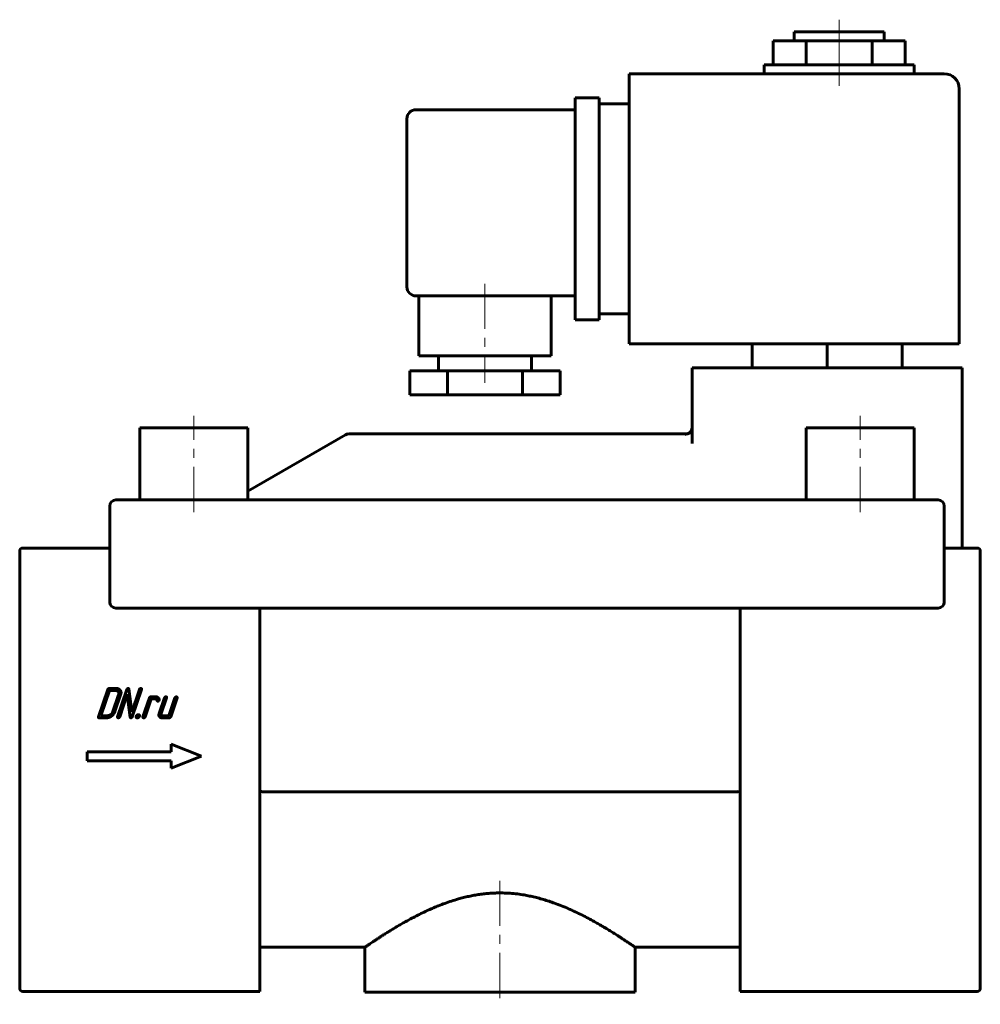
# Model space of a CAD drawing. Header units: millimetres. Extents: x 56 to 216, y 112 to 276.
import ezdxf

# ---------------------------------------------------------------- set-up
doc = ezdxf.new("R2010")
doc.units = ezdxf.units.MM
doc.linetypes.add('K5LT_AXLED', pattern=[12, 7.5, -1.5, 1.5, -1.5])
doc.linetypes.add('K5LT_BASIC', pattern=[0])
doc.layers.add('Системный слой (1)', color=7, linetype='Continuous', true_color=0x6c6c6c)

# ---------------------------------------------------------------- blocks, each defined once
blk = doc.blocks.new('U0')
at = {"layer": 'Системный слой (1)', "color": 150, "linetype": 'K5LT_BASIC', "lineweight": 60, "true_color": 0x0080ff}
for start, end in [(270, 270.0237), (282.4876, 285.6225), (289.9289, 325.3291), (338.8084, 344.55), (344.55, 349.9403), (359.9468, 0), (359.4409, 359.9468)]:
    blk.add_arc((167.02, 207.75), 1, start, end, dxfattribs=at)
blk = doc.blocks.new('U1')
at = {"layer": 'Системный слой (1)', "color": 150, "linetype": 'K5LT_BASIC', "lineweight": 60, "true_color": 0x0080ff}
for p, q in [((167.36, 206.81), (167.37, 206.81)), ((168.02, 207.75), (168.02, 207.75))]:
    blk.add_line(p, q, dxfattribs=at)
blk = doc.blocks.new('U2')
at = {"layer": 'Системный слой (1)', "color": 150, "linetype": 'K5LT_BASIC', "lineweight": 60, "true_color": 0x0080ff}
for p, q in [((113.52, 121.25), (96.02, 121.25)), ((176.02, 121.25), (158.52, 121.25))]:
    blk.add_line(p, q, dxfattribs=at)
blk = doc.blocks.new('U3')
at = {"layer": 'Системный слой (1)', "color": 150, "linetype": 'K5LT_BASIC', "lineweight": 60, "true_color": 0x0080ff}
for p, q in [((166.68, 206.75), (166.54, 206.75)), ((166.99, 206.75), (166.84, 206.75))]:
    blk.add_line(p, q, dxfattribs=at)
blk = doc.blocks.new('U4')
at = {"layer": 'Системный слой (1)', "color": 150, "linetype": 'K5LT_BASIC', "lineweight": 60, "true_color": 0x0080ff}
for p, q in [((167.02, 206.75), (167.03, 206.75)), ((168.02, 207.75), (168.02, 207.75))]:
    blk.add_line(p, q, dxfattribs=at)
blk = doc.blocks.new('U5')
at = {"layer": 'Системный слой (1)', "color": 150, "linetype": 'K5LT_BASIC', "lineweight": 60, "true_color": 0x0080ff}
for p, q in [((167.24, 206.77), (167.63, 206.95)), ((167.63, 206.95), (167.92, 207.31)), ((167.92, 207.31), (168.02, 207.68)), ((168.02, 207.74), (168.02, 207.75)), ((168.02, 207.71), (168.02, 207.74)), ((168.02, 207.69), (168.02, 207.71)), ((168.02, 207.68), (168.02, 207.69)), ((168.02, 207.69), (168.02, 207.69)), ((168.02, 207.68), (168.02, 207.68)), ((168.02, 207.68), (168.02, 207.68)), ((168.02, 207.68), (168.02, 207.68)), ((168.02, 207.68), (168.02, 207.68)), ((168.02, 207.68), (168.02, 207.68)), ((168.02, 207.68), (168.02, 207.68))]:
    blk.add_line(p, q, dxfattribs=at)
blk = doc.blocks.new('U6')
at = {"layer": 'Системный слой (1)', "color": 150, "linetype": 'K5LT_BASIC', "lineweight": 60, "true_color": 0x0080ff}
for p, q in [((167.24, 206.77), (167.54, 206.9)), ((167.54, 206.9), (167.81, 207.13)), ((167.81, 207.13), (167.98, 207.45)), ((168.02, 207.75), (168.02, 207.75))]:
    blk.add_line(p, q, dxfattribs=at)
blk = doc.blocks.new('U7')
at = {"layer": 'Системный слой (1)', "color": 150, "linetype": 'K5LT_BASIC', "lineweight": 60, "true_color": 0x0080ff}
for p, q in [((166.68, 206.75), (166.54, 206.75)), ((166.99, 206.75), (166.99, 206.75))]:
    blk.add_line(p, q, dxfattribs=at)
blk = doc.blocks.new('U8')
at = {"layer": 'Системный слой (1)', "color": 150, "linetype": 'K5LT_BASIC', "lineweight": 60, "true_color": 0x0080ff}
for p, q in [((167.36, 206.81), (167.37, 206.81)), ((168.02, 207.75), (168.02, 207.75))]:
    blk.add_line(p, q, dxfattribs=at)
blk = doc.blocks.new('U9')
at = {"layer": 'Системный слой (1)', "color": 150, "linetype": 'K5LT_BASIC', "lineweight": 60, "true_color": 0x0080ff}
for p, q in [((168.02, 207.73), (168.02, 207.75)), ((168.02, 207.72), (168.02, 207.73)), ((168.02, 207.7), (168.02, 207.72))]:
    blk.add_line(p, q, dxfattribs=at)
blk = doc.blocks.new('U10')
at = {"layer": 'Системный слой (1)', "color": 150, "linetype": 'K5LT_BASIC', "lineweight": 60, "true_color": 0x0080ff}
for p, q in [((166.85, 206.72), (166.78, 206.68)), ((166.93, 206.74), (166.85, 206.72)), ((167.01, 206.75), (166.93, 206.74)), ((167.02, 206.75), (167.01, 206.75))]:
    blk.add_line(p, q, dxfattribs=at)

msp = doc.modelspace()

# ---------------------------------------------------------------- linework, layer by layer
at = {"layer": 'Системный слой (1)', "color": 30, "linetype": 'K5LT_AXLED', "lineweight": 18, "true_color": 0xff8000}
for p, q in [((192.52, 270.25), (192.52, 275.75)), ((192.52, 264.75), (192.52, 270.25)), ((133.52, 231.75), (133.52, 215.25)), ((85.02, 193.75), (85.02, 209.75)), ((196.02, 193.75), (196.02, 209.75)), ((136.02, 132.3), (136.02, 111.75))]:
    msp.add_line(p, q, dxfattribs=at)
at = {"layer": 'Системный слой (1)', "color": 150, "linetype": 'K5LT_BASIC', "lineweight": 60, "true_color": 0x0080ff}
for p, q in [((181.52, 268.25), (181.52, 272.25)), ((181.52, 272.25), (187.02, 272.25)), ((185.02, 272.25), (185.02, 273.75)), ((185.02, 273.75), (200.02, 273.75)), ((187.02, 272.25), (198.02, 272.25)), ((187.02, 268.25), (187.02, 272.25)), ((198.02, 268.25), (198.02, 272.25)), ((198.02, 272.25), (203.52, 272.25)), ((200.02, 272.25), (200.02, 273.75)), ((203.52, 268.25), (203.52, 272.25)), ((180.02, 266.75), (180.02, 268.25)), ((180.02, 268.25), (205.02, 268.25)), ((205.02, 266.75), (205.02, 268.25)), ((157.52, 264.25), (157.52, 266.75)), ((210.02, 266.75), (157.52, 266.75)), ((157.52, 221.75), (157.52, 264.25)), ((212.52, 221.75), (212.52, 264.25)), ((148.52, 260.25), (148.52, 262.75)), ((152.52, 262.75), (148.52, 262.75)), ((152.52, 262.75), (152.52, 260.25)), ((157.52, 261.75), (152.52, 261.75)), ((120.52, 231.25), (120.52, 259.25)), ((148.52, 260.75), (122.02, 260.75)), ((148.52, 228.25), (148.52, 260.25)), ((152.52, 228.25), (152.52, 260.25)), ((148.52, 229.75), (122.02, 229.75)), ((122.52, 229.75), (122.52, 219.75)), ((144.52, 229.75), (144.52, 219.75)), ((148.52, 225.75), (148.52, 228.25)), ((152.52, 228.25), (152.52, 225.75)), ((157.52, 226.75), (152.52, 226.75)), ((152.52, 225.75), (148.52, 225.75)), ((157.52, 221.75), (210.02, 221.75)), ((178.02, 221.75), (178.02, 217.75)), ((190.52, 221.75), (190.52, 217.75)), ((203.02, 221.75), (203.02, 217.75)), ((212.52, 221.75), (210.02, 221.75)), ((144.52, 219.75), (122.52, 219.75)), ((125.77, 219.75), (125.77, 217.25)), ((141.27, 219.75), (141.27, 217.25)), ((121.02, 217.25), (121.02, 213.25)), ((127.27, 217.25), (121.02, 217.25)), ((139.77, 217.25), (127.27, 217.25)), ((127.27, 217.25), (127.27, 213.25)), ((146.02, 217.25), (139.77, 217.25)), ((139.77, 217.25), (139.77, 213.25)), ((146.02, 217.25), (146.02, 213.25)), ((168.02, 217.75), (170.52, 217.75)), ((168.02, 217.75), (168.02, 205.16)), ((210.52, 217.75), (170.52, 217.75)), ((210.52, 217.75), (213.02, 217.75)), ((213.02, 217.75), (213.02, 187.75)), ((127.27, 213.25), (121.02, 213.25)), ((139.77, 213.25), (127.27, 213.25)), ((146.02, 213.25), (139.77, 213.25)), ((76.02, 195.75), (76.02, 207.75)), ((76.02, 207.75), (94.02, 207.75)), ((94.02, 195.75), (94.02, 207.75)), ((166.16, 206.75), (110.79, 206.75)), ((166.41, 206.75), (166.16, 206.75)), ((166.54, 206.75), (166.41, 206.75)), ((167.02, 206.75), (166.54, 206.75)), ((166.99, 206.75), (166.99, 206.75)), ((166.99, 206.75), (166.99, 206.75)), ((167, 206.75), (166.99, 206.75)), ((166.99, 206.75), (166.99, 206.75)), ((167.02, 206.75), (167.01, 206.75)), ((168.02, 207.75), (168.02, 207.75)), ((168.02, 207.75), (168.02, 207.75)), ((168.02, 207.74), (168.02, 207.75)), ((168.02, 207.75), (168.02, 207.75)), ((168.02, 207.74), (168.02, 207.75)), ((168.02, 207.75), (168.02, 207.75)), ((168.02, 207.75), (168.02, 207.75)), ((187.02, 207.75), (205.02, 207.75)), ((187.02, 195.75), (187.02, 207.75)), ((205.02, 195.75), (205.02, 207.75)), ((110.29, 206.62), (94.02, 197.22)), ((72.02, 195.75), (74.02, 195.75)), ((74.02, 195.75), (207.02, 195.75)), ((207.02, 195.75), (209.02, 195.75)), ((71.02, 178.75), (71.02, 194.75)), ((210.02, 194.75), (210.02, 178.75)), ((56.02, 187.1), (56.02, 187.25)), ((56.02, 187.1), (56.02, 179.69)), ((71.02, 187.75), (56.52, 187.75)), ((210.02, 187.75), (215.52, 187.75)), ((216.02, 187.25), (216.02, 187.1)), ((216.02, 187.1), (216.02, 179.69)), ((56.02, 179.34), (56.02, 179.69)), ((56.02, 179.34), (56.02, 135.11)), ((216.02, 179.69), (216.02, 179.34)), ((216.02, 179.34), (216.02, 135.11)), ((74.02, 177.75), (72.02, 177.75)), ((207.02, 177.75), (74.02, 177.75)), ((96.02, 177.75), (96.02, 135.11)), ((176.02, 177.75), (176.02, 135.11)), ((209.02, 177.75), (207.02, 177.75)), ((70.69, 164.18), (69.15, 159.64)), ((70.98, 164), (69.56, 159.82)), ((72.15, 164.35), (70.93, 164.35)), ((72.03, 164), (70.98, 164)), ((73.87, 164.18), (72.33, 159.64)), ((74.69, 160.43), (74.22, 164.25)), ((75.96, 164.18), (74.69, 160.43)), ((74.77, 159.64), (76.31, 164.18)), ((71.54, 160.52), (72.49, 163.31)), ((71.89, 160.51), (72.84, 163.31)), ((72.68, 159.64), (73.95, 163.39)), ((73.95, 163.39), (74.42, 159.57)), ((77.63, 162.78), (76.56, 159.64)), ((76.91, 159.64), (77.92, 162.61)), ((78.73, 162.96), (77.86, 162.96)), ((77.92, 162.61), (78.61, 162.61)), ((80.14, 162.78), (79.25, 160.17)), ((79.6, 160.17), (80.49, 162.78)), ((81.88, 162.78), (80.88, 159.82)), ((81.17, 159.64), (82.23, 162.78)), ((69.27, 159.47), (70.49, 159.47)), ((69.56, 159.82), (70.61, 159.82)), ((79.71, 159.47), (80.93, 159.47)), ((80.88, 159.82), (79.83, 159.82)), ((86.28, 153.07), (81.28, 155.07)), ((81.28, 155.07), (81.28, 153.82)), ((67.28, 153.82), (67.28, 152.32)), ((81.28, 153.82), (67.28, 153.82)), ((81.28, 151.07), (86.28, 153.07)), ((67.28, 152.32), (81.28, 152.32)), ((81.28, 152.32), (81.28, 151.07)), ((175.15, 147.12), (96.89, 147.12)), ((56.02, 134.68), (56.02, 135.11)), ((56.02, 134.68), (56.02, 114.47)), ((96.02, 135.11), (96.02, 134.25)), ((176.02, 134.25), (176.02, 135.11)), ((216.02, 135.11), (216.02, 134.68)), ((216.02, 134.68), (216.02, 114.47)), ((96.02, 134.25), (96.02, 114.04)), ((176.02, 134.25), (176.02, 114.04)), ((113.52, 121.25), (113.52, 113.75)), ((158.52, 121.25), (158.52, 113.75)), ((56.02, 114.41), (56.02, 114.47)), ((96.02, 113.91), (56.52, 113.91)), ((96.02, 114.04), (96.02, 113.91)), ((158.52, 113.75), (113.52, 113.75)), ((176.02, 113.91), (176.02, 114.04)), ((215.52, 113.91), (176.02, 113.91)), ((216.02, 114.47), (216.02, 114.41))]:
    msp.add_line(p, q, dxfattribs=at)
for centre, radius, start, end in [((210.02, 264.25), 2.5, 0, 90), ((122.02, 259.25), 1.5, 90, 180), ((122.02, 231.25), 1.5, 180, 270), ((110.79, 205.75), 1, 90, 120), ((167.02, 207.75), 1, 270, 359.9935), ((167.02, 207.75), 1, 359.9675, 359.9935), ((72.02, 194.75), 1, 90, 180), ((209.02, 194.75), 1, 0, 90), ((56.52, 187.25), 0.5, 90, 180), ((215.52, 187.25), 0.5, 0, 90), ((72.02, 178.75), 1, 180, 270), ((209.02, 178.75), 1, 270, 0), ((56.52, 114.41), 0.5, 180, 270), ((215.52, 114.41), 0.5, 270, 0)]:
    msp.add_arc(centre, radius, start, end, dxfattribs=at)
for points, knots in [([(167.02, 206.75), (167.07, 206.75), (167.11, 206.75), (167.2, 206.76), (167.24, 206.77), (167.29, 206.79), (167.29, 206.79), (167.33, 206.8), (167.37, 206.81), (167.46, 206.85), (167.5, 206.87), (167.58, 206.92), (167.62, 206.94), (167.69, 207), (167.72, 207.04), (167.78, 207.1), (167.81, 207.13), (167.84, 207.17), (167.85, 207.18), (167.86, 207.2), (167.86, 207.2), (167.87, 207.23), (167.88, 207.24), (167.89, 207.26)], [0, 0, 0, 0, 1.86052, 1.86052, 3.753824, 3.753824, 3.877517, 3.877517, 5.691463, 5.691463, 7.666714, 7.666714, 9.672975, 9.672975, 11.697457, 11.697457, 13.433767, 13.433767, 13.878872, 13.878872, 14.225004, 14.225004, 15, 15, 15, 15]), ([(168.02, 207.75), (168.02, 207.75), (168.02, 207.75), (168.02, 207.75), (168.02, 207.75), (168.02, 207.75), (168.02, 207.75), (168.02, 207.75), (168.02, 207.75), (168.02, 207.75), (168.02, 207.75), (168.02, 207.75), (168.02, 207.75), (168.02, 207.75), (168.02, 207.75), (168.02, 207.75), (168.02, 207.75), (168.02, 207.75), (168.02, 207.75), (168.02, 207.75), (168.02, 207.75), (168.02, 207.75), (168.02, 207.75), (168.02, 207.75), (168.02, 207.75), (168.02, 207.75), (168.02, 207.75), (168.02, 207.75), (168.02, 207.75), (168.02, 207.75), (168.02, 207.75), (168.02, 207.75), (168.02, 207.75), (168.02, 207.75), (168.02, 207.75), (168.02, 207.75), (168.02, 207.75), (168.02, 207.75), (168.02, 207.75), (168.02, 207.75), (168.02, 207.75), (168.02, 207.75), (168.02, 207.75), (168.02, 207.75), (168.02, 207.75), (168.02, 207.74), (168.02, 207.74), (168.02, 207.73), (168.02, 207.72), (168.02, 207.7), (168.02, 207.68), (168.02, 207.64), (168.01, 207.62), (168, 207.56), (167.99, 207.51), (167.99, 207.49)], [0, 0, 0, 0, 0.078774, 0.078774, 0.157549, 0.157549, 0.194172, 0.194172, 0.218437, 0.218437, 0.223309, 0.223309, 0.22818, 0.22818, 0.234566, 0.234566, 0.246689, 0.246689, 0.270067, 0.270067, 0.311624, 0.311624, 0.387808, 0.387808, 0.443029, 0.443029, 0.55366, 0.55366, 0.66371, 0.66371, 0.884391, 0.884391, 1.105072, 1.105072, 1.546434, 1.546434, 1.989828, 1.989828, 2.876614, 2.876614, 3.268855, 3.268855, 4.650187, 4.650187, 8.197333, 8.197333, 15.291626, 15.291626, 21.972752, 21.972752, 27.270001, 27.270001, 32.005581, 32.005581, 37.604362, 37.604362, 37.604362, 37.604362]), ([(168.02, 207.75), (168.02, 207.75), (168.02, 207.75), (168.02, 207.75), (168.02, 207.75), (168.02, 207.75), (168.02, 207.75), (168.02, 207.75), (168.02, 207.75), (168.02, 207.75), (168.02, 207.75), (168.02, 207.75), (168.02, 207.75), (168.02, 207.75), (168.02, 207.75), (168.02, 207.75), (168.02, 207.75), (168.02, 207.75), (168.02, 207.75), (168.02, 207.75), (168.02, 207.75), (168.02, 207.75), (168.02, 207.75), (168.02, 207.75), (168.02, 207.75), (168.02, 207.75), (168.02, 207.75), (168.02, 207.75), (168.02, 207.75), (168.02, 207.75), (168.02, 207.75), (168.02, 207.75), (168.02, 207.75), (168.02, 207.75), (168.02, 207.75), (168.02, 207.75), (168.02, 207.75), (168.02, 207.75), (168.02, 207.75), (168.02, 207.75), (168.02, 207.75), (168.02, 207.75), (168.02, 207.75), (168.02, 207.75), (168.02, 207.75), (168.02, 207.74), (168.02, 207.74), (168.02, 207.73), (168.02, 207.72), (168.02, 207.7), (168.02, 207.68), (168.02, 207.64), (168.01, 207.62), (168, 207.56), (167.99, 207.51), (167.99, 207.49)], [0, 0, 0, 0, 0.078774, 0.078774, 0.157549, 0.157549, 0.194172, 0.194172, 0.218437, 0.218437, 0.223309, 0.223309, 0.22818, 0.22818, 0.234566, 0.234566, 0.246689, 0.246689, 0.270067, 0.270067, 0.311624, 0.311624, 0.387808, 0.387808, 0.443029, 0.443029, 0.55366, 0.55366, 0.66371, 0.66371, 0.884391, 0.884391, 1.105072, 1.105072, 1.546434, 1.546434, 1.989827, 1.989827, 2.876614, 2.876614, 3.268855, 3.268855, 4.650187, 4.650187, 8.197333, 8.197333, 15.291625, 15.291625, 21.972763, 21.972763, 27.269995, 27.269995, 32.005571, 32.005571, 37.60436, 37.60436, 37.60436, 37.60436]), ([(96.89, 147.12), (96.87, 147.12), (96.82, 147.12), (96.76, 147.12), (96.7, 147.13), (96.63, 147.13), (96.52, 147.14), (96.4, 147.16), (96.27, 147.18), (96.17, 147.21), (96.09, 147.23), (96.05, 147.24), (96.02, 147.25)], [0, 0, 0, 0, 0.080844, 0.166436, 0.211154, 0.286814, 0.403175, 0.564731, 0.723537, 0.839822, 0.909106, 1, 1, 1, 1]), ([(175.15, 147.12), (175.18, 147.12), (175.23, 147.12), (175.29, 147.12), (175.35, 147.13), (175.42, 147.13), (175.52, 147.14), (175.65, 147.16), (175.78, 147.18), (175.87, 147.21), (175.95, 147.23), (176, 147.24), (176.02, 147.25)], [0, 0, 0, 0, 0.080844, 0.166436, 0.211154, 0.286814, 0.403175, 0.564731, 0.723537, 0.839822, 0.909106, 1, 1, 1, 1]), ([(158.52, 121.25), (158.52, 121.25), (158.52, 121.25), (158.48, 121.28), (158.4, 121.33), (158.29, 121.41), (158.12, 121.53), (157.86, 121.7), (157.47, 121.97), (156.99, 122.29), (156.49, 122.62), (156.03, 122.92), (155.52, 123.25), (154.9, 123.65), (154.16, 124.11), (153.41, 124.56), (152.68, 124.99), (151.89, 125.44), (150.97, 125.94), (149.93, 126.49), (148.84, 127.03), (147.72, 127.55), (146.57, 128.04), (145.46, 128.48), (144.43, 128.84), (143.5, 129.14), (142.56, 129.41), (141.64, 129.64), (140.72, 129.84), (139.72, 130.02), (138.61, 130.17), (137.4, 130.27), (136.53, 130.3), (135.82, 130.3), (135.22, 130.29), (134.38, 130.25), (133.49, 130.17), (132.61, 130.06), (131.72, 129.91), (130.84, 129.74), (129.96, 129.53), (128.99, 129.27), (127.95, 128.95), (126.84, 128.57), (125.85, 128.19), (124.96, 127.82), (124.06, 127.43), (123.1, 126.98), (122.09, 126.47), (121.19, 126.01), (120.42, 125.58), (119.73, 125.2), (119.07, 124.82), (118.43, 124.43), (117.8, 124.05), (117.2, 123.68), (116.64, 123.33), (116.12, 122.99), (115.64, 122.68), (115.21, 122.4), (114.83, 122.14), (114.5, 121.92), (114.22, 121.73), (113.97, 121.56), (113.76, 121.42), (113.61, 121.31), (113.54, 121.26), (113.52, 121.25), (113.52, 121.25)], [0.5000016, 0.5000016, 0.5000016, 0.5000016, 0.5033957, 0.5098411, 0.5161991, 0.5224381, 0.5286379, 0.5369492, 0.5475824, 0.558388, 0.5672196, 0.5739781, 0.5808104, 0.5900897, 0.5995193, 0.6090978, 0.6165315, 0.6240444, 0.6341504, 0.6441605, 0.6540684, 0.6637244, 0.6733962, 0.6830809, 0.6903285, 0.6974841, 0.704398, 0.711162, 0.7176477, 0.7240043, 0.732338, 0.7406573, 0.7489683, 0.7500018, 0.7551119, 0.7612114, 0.767289, 0.7733889, 0.779582, 0.7858462, 0.7922146, 0.7986163, 0.807132, 0.815685, 0.8242726, 0.8309171, 0.8376639, 0.846917, 0.8561895, 0.8654805, 0.8724497, 0.8794825, 0.8866843, 0.8939925, 0.9014963, 0.9090903, 0.9167555, 0.9244013, 0.9319663, 0.9394691, 0.9468625, 0.954208, 0.9613368, 0.9682958, 0.9770999, 0.9856541, 0.9939579, 1, 1, 1, 1])]:
    msp.add_open_spline(points, degree=3, knots=knots, dxfattribs=at)
for points in [[(70.93, 164.35), (70.75, 164.35), (70.69, 164.18)], [(72.45, 163.8), (72.32, 164), (72.03, 164)], [(72.79, 164.05), (72.58, 164.35), (72.15, 164.35)], [(72.84, 163.31), (72.99, 163.74), (72.79, 164.05)], [(74.1, 164.35), (73.93, 164.35), (73.87, 164.18)], [(74.22, 164.25), (74.21, 164.35), (74.1, 164.35)], [(76.2, 164.35), (76.02, 164.35), (75.96, 164.18)], [(76.31, 164.18), (76.37, 164.35), (76.2, 164.35)], [(72.49, 163.31), (72.59, 163.6), (72.45, 163.8)], [(77.86, 162.96), (77.69, 162.96), (77.63, 162.78)], [(78.61, 162.61), (78.82, 162.61), (78.86, 162.42)], [(79.11, 162.82), (78.96, 162.96), (78.73, 162.96)], [(78.86, 162.42), (78.91, 162.24), (79, 162.24)], [(79, 162.24), (79.18, 162.24), (79.24, 162.41)], [(79.25, 162.47), (79.25, 162.69), (79.11, 162.82)], [(79.24, 162.41), (79.25, 162.44), (79.25, 162.47)], [(80.37, 162.96), (80.2, 162.96), (80.14, 162.78)], [(80.49, 162.78), (80.55, 162.96), (80.37, 162.96)], [(82.12, 162.96), (81.94, 162.96), (81.88, 162.78)], [(82.23, 162.78), (82.29, 162.96), (82.12, 162.96)], [(69.15, 159.64), (69.09, 159.47), (69.27, 159.47)], [(70.49, 159.47), (70.92, 159.47), (71.33, 159.77)], [(70.61, 159.82), (70.89, 159.82), (71.17, 160.02)], [(71.17, 160.02), (71.44, 160.23), (71.54, 160.52)], [(71.33, 159.77), (71.74, 160.08), (71.89, 160.51)], [(72.33, 159.64), (72.27, 159.47), (72.44, 159.47)], [(72.44, 159.47), (72.62, 159.47), (72.68, 159.64)], [(74.42, 159.57), (74.43, 159.47), (74.54, 159.47)], [(74.54, 159.47), (74.71, 159.47), (74.77, 159.64)], [(75.44, 159.73), (75.35, 159.47), (75.62, 159.47)], [(75.79, 159.99), (75.53, 159.99), (75.44, 159.73)], [(75.62, 159.47), (75.88, 159.47), (75.97, 159.73)], [(75.97, 159.73), (76.06, 159.99), (75.79, 159.99)], [(76.56, 159.64), (76.5, 159.47), (76.67, 159.47)], [(76.67, 159.47), (76.85, 159.47), (76.91, 159.64)], [(79.25, 160.17), (79.15, 159.88), (79.29, 159.67)], [(79.29, 159.67), (79.42, 159.47), (79.71, 159.47)], [(79.62, 159.92), (79.55, 160.02), (79.6, 160.17)], [(79.83, 159.82), (79.69, 159.82), (79.62, 159.92)], [(80.93, 159.47), (81.11, 159.47), (81.17, 159.64)]]:
    msp.add_open_spline(points, degree=2, dxfattribs=at)

# ---------------------------------------------------------------- block references
at = {"layer": 'Системный слой (1)'}
for name in ['U3', 'U7', 'U10', 'U0', 'U4', 'U5', 'U6', 'U1', 'U8', 'U9', 'U2']:
    msp.add_blockref(name, (0, 0), dxfattribs=at)

doc.saveas('drawing.dxf')
